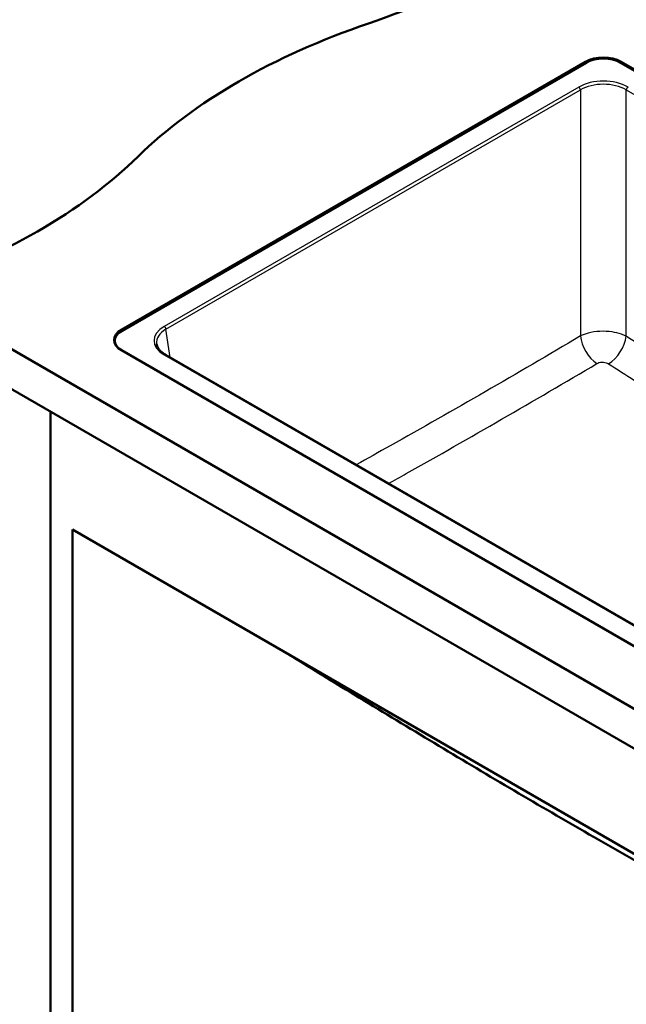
# Model space of a CAD drawing. Header units: millimetres. Extents: x 100 to 2000, y 93 to 2870.
# Tile 4 of 8: x 786 to 1158, y 1318 to 1922. Entities that reach past the tile are written whole.
import ezdxf

# ---------------------------------------------------------------- set-up
doc = ezdxf.new("R2010")
doc.units = ezdxf.units.MM
doc.header["$LTSCALE"] = 10
doc.layers.add('Visible Edges(ISO)', color=7, linetype='Continuous', lineweight=50)
doc.layers.add('Visible Tangent Edges(ISO)', color=7, linetype='Continuous', lineweight=25)

msp = doc.modelspace()

# ---------------------------------------------------------------- linework, layer by layer
at = {"layer": 'Visible Edges(ISO)'}
for p, q in [((848.41, 1731.69), (1133.37, 1896.21)), ((1133.73, 1895.6), (848.76, 1731.08)), ((1275.34, 1826.09), (1154.94, 1895.6)), ((1155.29, 1896.21), (1275.89, 1826.59)), ((717.24, 1756.39), (1424.35, 1348.14)), ((1424.35, 1323.65), (717.24, 1731.89)), ((844.37, 1723.11), (844.37, 1724.95)), ((1359.65, 1423.87), (848.41, 1719.03)), ((1356.21, 1438.71), (875.44, 1716.28)), ((804.92, 1681.27), (804.92, 1076.25)), ((818.36, 1609.01), (1357.17, 1297.93)), ((818.36, 1084), (818.36, 1609.01))]:
    msp.add_line(p, q, dxfattribs=at)
for centre, major_axis, start_param, end_param in [((796.93, 2118.63), (-400, 0), 2.103514, 2.608875), ((1203.23, 1720.75), (-400, 0), 5.245107, 5.750467), ((1144.33, 1889.89), (15.5, 0), 0.785398, 2.356194), ((1144.33, 1889.48), (-15, 0), 3.926991, 5.497787), ((514.09, 1955.33), (-400, 0), 2.103514, 2.608875), ((859.37, 1725.36), (-15.5, 0), 5.497787, 7.068583), ((859.37, 1724.95), (-15, 0), 5.497787, 7.068583)]:
    msp.add_ellipse(centre, major_axis=major_axis, ratio=0.57735, start_param=start_param, end_param=end_param, dxfattribs=at)
for points, knots in [([(869.97, 1722.88), (870.04, 1722.43), (870.16, 1721.97), (870.53, 1721.05), (870.77, 1720.59), (871.38, 1719.68), (871.75, 1719.22), (872.6, 1718.33), (873.09, 1717.9), (874.18, 1717.06), (874.79, 1716.66), (875.44, 1716.28)], [0.0866094, 0.0866094, 0.0866094, 0.0866094, 0.2256075, 0.2256075, 0.3646057, 0.3646057, 0.5036038, 0.5036038, 0.6426019, 0.6426019, 0.7816001, 0.7816001, 0.7816001, 0.7816001]), ([(1302.15, 1329.69), (1289.85, 1336.32), (1277.53, 1342.98), (1234.59, 1366.32), (1203.92, 1383.2), (1142.45, 1417.85), (1111.65, 1435.63), (1050.05, 1472.04), (1019.25, 1490.65), (976.07, 1517.03), (963.68, 1524.63), (951.29, 1532.26)], [7.774683, 7.774683, 7.774683, 7.774683, 13.007677, 13.007677, 26.015354, 26.015354, 39.023031, 39.023031, 52.030708, 52.030708, 57.266525, 57.266525, 57.266525, 57.266525])]:
    msp.add_open_spline(points, degree=3, knots=knots, dxfattribs=at)
at = {"layer": 'Visible Tangent Edges(ISO)'}
for p, q in [((1133.37, 1896.21), (1133.37, 1895.4)), ((1155.29, 1896.21), (1155.29, 1895.4)), ((1129.19, 1880.63), (874.69, 1733.7)), ((875.75, 1731.97), (1130.24, 1878.9)), ((1130.24, 1878.9), (1130.24, 1727.81)), ((1158.42, 1727.64), (1158.42, 1878.9)), ((1158.42, 1878.9), (1274.78, 1811.73)), ((848.41, 1731.69), (848.41, 1730.87)), ((878.38, 1714.59), (875.75, 1731.97)), ((874.69, 1716.21), (1355.46, 1438.64))]:
    msp.add_line(p, q, dxfattribs=at)
for centre, major_axis, ratio, start_param, end_param in [((1144.33, 1871.75), (-21.5, 0), 0.581753, 3.930789, 5.493989), ((1129.19, 1879.41), (0.75, -1.3), 0.57735, 0.872665, 2.356194), ((1144.33, 1870.53), (20, 0), 0.58993, 0.789196, 2.352396), ((1159.48, 1879.41), (-0.75, -1.3), 0.57735, 3.926991, 5.410521), ((890.07, 1724.95), (-21.66, 0), 0.572981, 5.501585, 7.064785), ((890.07, 1723.73), (-20.17, 0.22), 0.572287, 5.507929, 6.376138), ((874.69, 1732.47), (0.75, -1.3), 0.57735, 0.872665, 2.356194), ((1140.81, 1722.77), (7.65, -12.9), 0.570658, 4.007477, 5.440181), ((1147.85, 1722.61), (-8.1, -12.63), 0.549924, 0.825035, 2.295228), ((874.69, 1714.99), (0.75, 1.3), 0.57735, 0, 0.785398)]:
    msp.add_ellipse(centre, major_axis=major_axis, ratio=ratio, start_param=start_param, end_param=end_param, dxfattribs=at)
for points, knots in [([(1158.42, 1727.64), (1157.5, 1728.11), (1156.48, 1728.54), (1153.66, 1729.51), (1151.74, 1729.98), (1147.3, 1730.63), (1144.74, 1730.76), (1139.69, 1730.52), (1137.2, 1730.14), (1133.22, 1729.09), (1131.63, 1728.5), (1130.24, 1727.81)], [0, 0, 0, 0, 0.0984557, 0.0984557, 0.2559848, 0.2559848, 0.445099, 0.445099, 0.6367252, 0.6367252, 0.7838169, 0.7838169, 0.7838169, 0.7838169]), ([(1130.24, 1727.81), (1110.79, 1716.27), (1091.33, 1704.87), (1052.37, 1682.39), (1032.88, 1671.31), (1006.42, 1656.46), (999.46, 1652.57), (992.5, 1648.7)], [-33.052734, -33.052734, -33.052734, -33.052734, -24.789551, -24.789551, -16.526367, -16.526367, -13.576032, -13.576032, -13.576032, -13.576032]), ([(1516.48, 1514.62), (1509, 1518.5), (1501.52, 1522.38), (1479.62, 1533.77), (1465.2, 1541.31), (1439.94, 1554.69), (1429.09, 1560.5), (1407.98, 1572.05), (1397.71, 1577.8), (1378.98, 1588.62), (1370.51, 1593.63), (1353.6, 1603.83), (1345.15, 1609.01), (1321.01, 1623.98), (1305.33, 1633.87), (1275.88, 1652.54), (1262.11, 1661.3), (1228.99, 1682.43), (1209.65, 1694.81), (1179.68, 1714.01), (1169.05, 1720.82), (1158.42, 1727.64)], [-50.740884, -50.740884, -50.740884, -50.740884, -47.577055, -47.577055, -41.47574, -41.47574, -36.886509, -36.886509, -32.534723, -32.534723, -28.939338, -28.939338, -25.343952, -25.343952, -18.660477, -18.660477, -12.787686, -12.787686, -4.53549, -4.53549, 0, 0, 0, 0]), ([(1012.38, 1637.22), (1016.01, 1639.26), (1019.64, 1641.29), (1042.81, 1654.3), (1062.33, 1665.42), (1101.38, 1687.95), (1120.9, 1699.37), (1140.4, 1710.93)], [14.98879, 14.98879, 14.98879, 14.98879, 16.526367, 16.526367, 24.789551, 24.789551, 33.052734, 33.052734, 33.052734, 33.052734]), ([(1140.4, 1710.93), (1140.75, 1711.14), (1141.15, 1711.31), (1142.15, 1711.62), (1142.77, 1711.72), (1144.04, 1711.77), (1144.68, 1711.73), (1145.79, 1711.51), (1146.27, 1711.36), (1146.98, 1711.05), (1147.23, 1710.92), (1147.46, 1710.77)], [-0.7838169, -0.7838169, -0.7838169, -0.7838169, -0.6367252, -0.6367252, -0.445099, -0.445099, -0.2559848, -0.2559848, -0.0984557, -0.0984557, 0, 0, 0, 0]), ([(1147.46, 1710.77), (1158.1, 1703.95), (1168.74, 1697.14), (1198.74, 1677.95), (1218.1, 1665.58), (1251.28, 1644.47), (1265.08, 1635.71), (1294.63, 1617.06), (1310.39, 1607.18), (1334.71, 1592.2), (1343.24, 1587), (1360.33, 1576.76), (1368.89, 1571.72), (1387.79, 1560.8), (1398.13, 1554.99), (1419.31, 1543.31), (1430.16, 1537.46), (1455.41, 1523.98), (1469.82, 1516.41), (1488.14, 1506.84), (1492.05, 1504.81), (1495.96, 1502.77)], [0, 0, 0, 0, 4.53549, 4.53549, 12.787686, 12.787686, 18.660477, 18.660477, 25.343952, 25.343952, 28.939338, 28.939338, 32.534723, 32.534723, 36.886509, 36.886509, 41.47574, 41.47574, 47.577055, 47.577055, 49.23111, 49.23111, 49.23111, 49.23111])]:
    msp.add_open_spline(points, degree=3, knots=knots, dxfattribs=at)

doc.saveas('drawing.dxf')
